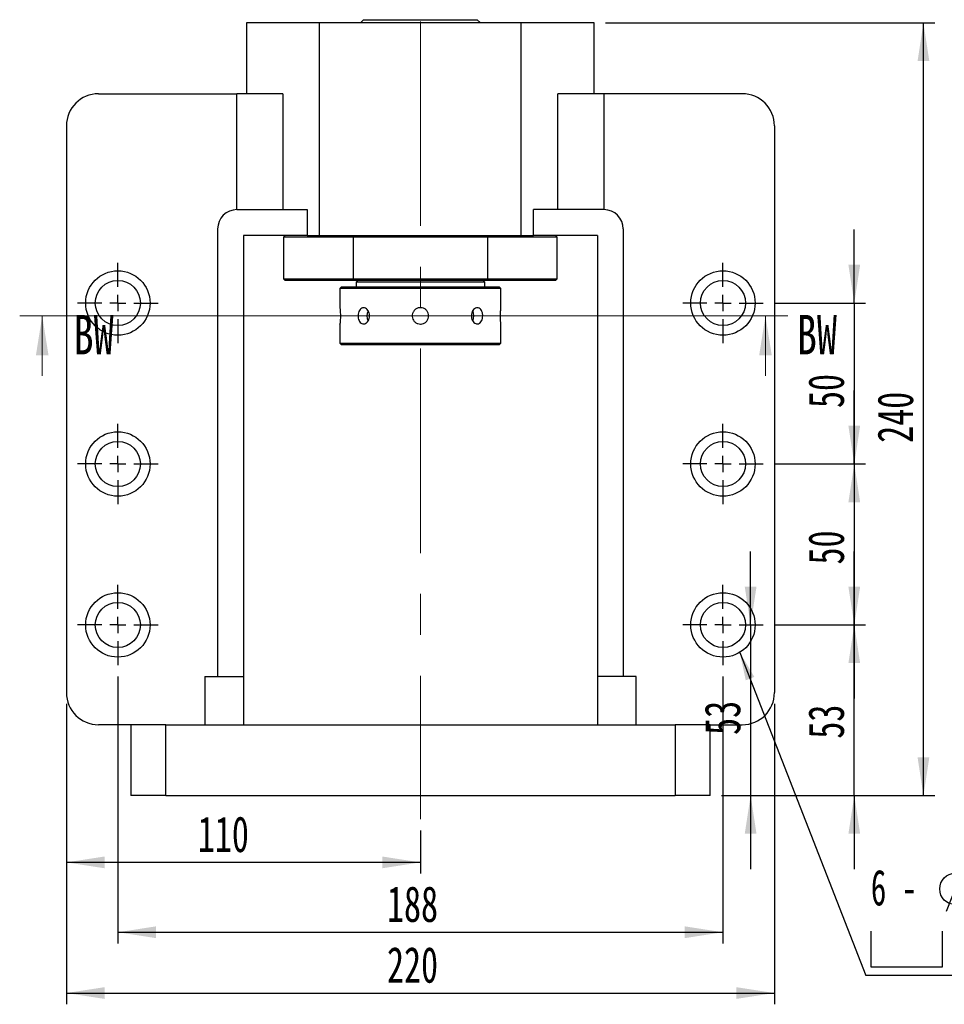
# Paper-space layout 'MBCK30L-I' of a CAD drawing. Header units: millimetres. Extents: x 19 to 332, y 6 to 190.
# Tile 2 of 5: x 19 to 101, y 94 to 182. Entities that reach past the tile are written whole.
import ezdxf

# ---------------------------------------------------------------- set-up
doc = ezdxf.new("R2010")
doc.units = ezdxf.units.MM
doc.linetypes.add('CENTERX2', pattern=[20.32, 12.7, -2.54, 2.54, -2.54])
doc.layers.add('圖層0', color=7, linetype='Continuous')
doc.styles.add('SLDTEXTSTYLE0', font='TXT', dxfattribs={"width": 0.7})
doc.styles.add('SLDTEXTSTYLE1', font='TXT', dxfattribs={"width": 0.7, "bigfont": 'bigfont'})
doc.styles.add('SLDTEXTSTYLE2', font='TXT', dxfattribs={"width": 0.75})
doc.styles.add('SLDTEXTSTYLE3', font='TXT', dxfattribs={"width": 0.633333})
doc.dimstyles.new('SLDDIMSTYLE1', dxfattribs={"dimtxt": 0.18, "dimasz": 2.5, "dimexe": 0, "dimexo": 0.0625, "dimgap": 0, "dimtad": 0, "dimtih": 1, "dimtoh": 1, "dimdec": 0, "dimrnd": 1e-09, "dimzin": 0, "dimdsep": 46, "dimtxsty": 'Standard', "dimsah": 1, "dimcen": 0.09, "dimadec": 0, "dimazin": 0, "dimtfac": 2.5, "dimtdec": 0, "dimtofl": 0, "dimtmove": 0, "dimatfit": 3, "dimfxl": 0, "dimfrac": 2, "dimtolj": 1, "dimtzin": 0, "dimarcsym": 0})
doc.dimstyles.new('SLDDIMSTYLE2', dxfattribs={"dimtxt": 3.389974, "dimasz": 2.5, "dimexe": 0, "dimexo": 0.0625, "dimgap": 0.847493, "dimtad": 1, "dimlfac": 3.5, "dimrnd": 1e-09, "dimzin": 12, "dimdsep": 46, "dimtxsty": 'SLDTEXTSTYLE0', "dimsah": 1, "dimcen": 0.09, "dimadec": 0, "dimazin": 3, "dimtfac": 1, "dimtmove": 0, "dimatfit": 0, "dimfxl": 0, "dimfrac": 2, "dimtolj": 1, "dimtzin": 12, "dimarcsym": 0})
doc.dimstyles.new('SLDDIMSTYLE3', dxfattribs={"dimtxt": 3.389974, "dimasz": 2.5, "dimexe": 0, "dimexo": 0.0625, "dimgap": 0.847493, "dimtad": 1, "dimlfac": 3.5, "dimrnd": 1e-09, "dimzin": 12, "dimdsep": 46, "dimtxsty": 'SLDTEXTSTYLE0', "dimsah": 1, "dimcen": 0.09, "dimadec": 0, "dimazin": 3, "dimtfac": 1, "dimtofl": 0, "dimtmove": 0, "dimatfit": 3, "dimfxl": 0, "dimfrac": 2, "dimtolj": 1, "dimtzin": 12, "dimarcsym": 0})

# ---------------------------------------------------------------- blocks, each defined once
blk = doc.blocks.new('_D_35')
at = {"layer": '圖層0', "color": 7}
for p, q in [((93.001, 156.665), (93.001, 163.184)), ((85.915, 156.665), (94.001, 156.665)), ((93.001, 156.665), (93.001, 142.379)), ((85.915, 142.379), (94.001, 142.379)), ((93.001, 142.379), (93.001, 135.86))]:
    blk.add_line(p, q, dxfattribs=at)
for points in [[(93.001, 156.665), (93.522, 160.055), (92.479, 160.055)], [(93.001, 142.379), (92.479, 138.989), (93.522, 138.989)]]:
    blk.add_solid(points, dxfattribs=at)
at = {"layer": '圖層0', "color": 7, "insert": (88.908, 147.344), "char_height": 3.175, "attachment_point": 1, "rotation": 90, "style": 'SLDTEXTSTYLE0'}
blk.add_mtext('50', dxfattribs=at)
blk = doc.blocks.new('_D_36')
at = {"layer": '圖層0', "color": 7}
for p, q in [((93.001, 142.379), (93.001, 148.898)), ((85.915, 142.379), (94.001, 142.379)), ((93.001, 142.379), (93.001, 128.093)), ((85.915, 128.093), (94.001, 128.093)), ((93.001, 128.093), (93.001, 121.574))]:
    blk.add_line(p, q, dxfattribs=at)
for points in [[(93.001, 142.379), (93.522, 145.769), (92.479, 145.769)], [(93.001, 128.093), (92.479, 124.703), (93.522, 124.703)]]:
    blk.add_solid(points, dxfattribs=at)
at = {"layer": '圖層0', "color": 7, "insert": (88.908, 133.458), "char_height": 3.175, "attachment_point": 1, "rotation": 90, "style": 'SLDTEXTSTYLE0'}
blk.add_mtext('50', dxfattribs=at)
blk = doc.blocks.new('_D_37')
at = {"layer": '圖層0', "color": 7}
for p, q in [((83.799, 128.093), (83.799, 134.613)), ((83.799, 128.093), (83.799, 112.95)), ((81.201, 112.95), (84.799, 112.95)), ((83.799, 112.95), (83.799, 106.431))]:
    blk.add_line(p, q, dxfattribs=at)
for points in [[(83.799, 128.093), (84.321, 131.483), (83.278, 131.483)], [(83.799, 112.95), (83.278, 109.561), (84.321, 109.561)]]:
    blk.add_solid(points, dxfattribs=at)
at = {"layer": '圖層0', "color": 7, "insert": (79.706, 118.335), "char_height": 3.175, "attachment_point": 1, "rotation": 90, "style": 'SLDTEXTSTYLE0'}
blk.add_mtext('53', dxfattribs=at)
blk = doc.blocks.new('_D_38')
at = {"layer": '圖層0', "color": 7}
for p, q in [((93.001, 128.093), (93.001, 134.613)), ((85.915, 128.093), (94.001, 128.093)), ((93.001, 112.95), (93.001, 128.093)), ((81.201, 112.95), (94.001, 112.95)), ((93.001, 112.95), (93.001, 106.431))]:
    blk.add_line(p, q, dxfattribs=at)
for points in [[(93.001, 128.093), (93.522, 131.483), (92.479, 131.483)], [(93.001, 112.95), (92.479, 109.561), (93.522, 109.561)]]:
    blk.add_solid(points, dxfattribs=at)
at = {"layer": '圖層0', "color": 7, "insert": (88.908, 117.998), "char_height": 3.175, "attachment_point": 1, "rotation": 90, "style": 'SLDTEXTSTYLE0'}
blk.add_mtext('53', dxfattribs=at)
blk = doc.blocks.new('_D_39')
at = {"layer": '圖層0', "color": 7}
for p, q in [((27.63, 123.522), (27.63, 99.824)), ((81.344, 123.522), (81.344, 99.824)), ((27.63, 100.824), (81.344, 100.824))]:
    blk.add_line(p, q, dxfattribs=at)
for points in [[(27.63, 100.824), (31.02, 100.302), (31.02, 101.346)], [(81.344, 100.824), (77.954, 101.346), (77.954, 100.302)]]:
    blk.add_solid(points, dxfattribs=at)
at = {"layer": '圖層0', "color": 7, "insert": (51.518, 104.917), "char_height": 3.175, "attachment_point": 1, "style": 'SLDTEXTSTYLE0'}
blk.add_mtext('188', dxfattribs=at)
blk = doc.blocks.new('_D_40')
at = {"layer": '圖層0', "color": 7}
for p, q in [((23.058, 121.093), (23.058, 94.429)), ((85.915, 121.093), (85.915, 94.429)), ((23.058, 95.429), (85.915, 95.429))]:
    blk.add_line(p, q, dxfattribs=at)
for points in [[(23.058, 95.429), (26.448, 94.907), (26.448, 95.95)], [(85.915, 95.429), (82.525, 95.95), (82.525, 94.907)]]:
    blk.add_solid(points, dxfattribs=at)
at = {"layer": '圖層0', "color": 7, "insert": (51.518, 99.521), "char_height": 3.175, "attachment_point": 1, "style": 'SLDTEXTSTYLE0'}
blk.add_mtext('220', dxfattribs=at)
blk = doc.blocks.new('_D_41')
at = {"layer": '圖層0', "color": 7}
for p, q in [((23.058, 121.093), (23.058, 106.023)), ((54.487, 109.852), (54.487, 106.023)), ((54.487, 107.023), (23.058, 107.023))]:
    blk.add_line(p, q, dxfattribs=at)
for points in [[(23.058, 107.023), (26.448, 106.501), (26.448, 107.545)], [(54.487, 107.023), (51.097, 107.545), (51.097, 106.501)]]:
    blk.add_solid(points, dxfattribs=at)
at = {"layer": '圖層0', "color": 7, "insert": (34.728, 111.116), "char_height": 3.175, "attachment_point": 1, "style": 'SLDTEXTSTYLE0'}
blk.add_mtext('110', dxfattribs=at)
blk = doc.blocks.new('_D_42')
at = {"layer": '圖層0', "color": 7}
for p, q in [((70.915, 181.522), (100.14, 181.522)), ((99.14, 112.95), (99.14, 181.522)), ((81.201, 112.95), (100.14, 112.95))]:
    blk.add_line(p, q, dxfattribs=at)
for points in [[(99.14, 181.522), (98.619, 178.132), (99.662, 178.132)], [(99.14, 112.95), (99.662, 116.34), (98.619, 116.34)]]:
    blk.add_solid(points, dxfattribs=at)
at = {"layer": '圖層0', "color": 7, "insert": (95.048, 144.255), "char_height": 3.175, "attachment_point": 1, "rotation": 90, "style": 'SLDTEXTSTYLE0'}
blk.add_mtext('240', dxfattribs=at)
blk = doc.blocks.new('SW_SYMBOL_HOLE_DIAM')
at = {"layer": '圖層0', "color": 0}
blk.add_line((300, 0), (700, 1000), dxfattribs=at)
blk.add_circle((500, 500), 350, dxfattribs=at)
blk = doc.blocks.new('SW_SYMBOL_HOLE_SPOT')
at = {"layer": '圖層0', "color": 0}
for p, q in [((0, 875), (0, 75)), ((1600, 75), (1600, 875)), ((0, 75), (1600, 75))]:
    blk.add_line(p, q, dxfattribs=at)
blk = doc.blocks.new('SW_NOTE_11')
at = {"layer": '圖層0', "color": 0}
blk.add_line((21.858, 0), (0, 0), dxfattribs=at)
at = {"layer": '圖層0', "color": 0, "xscale": 0.003964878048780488, "yscale": 0.003964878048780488, "zscale": 0.003964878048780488}
for name, p in [('SW_SYMBOL_HOLE_DIAM', (5.957, 5.698)), ('SW_SYMBOL_HOLE_DIAM', (7.639, 0.465)), ('SW_SYMBOL_HOLE_SPOT', (0.442, 0.465))]:
    blk.add_blockref(name, p, dxfattribs=at)
at = {"layer": '圖層0', "color": 0, "char_height": 3.175, "attachment_point": 1}
for s, insert, style in [('14\\M+18AD1\\M+190FA', (9.979, 9.396), 'SLDTEXTSTYLE1'), ('6 -', (0.442, 9.396), 'SLDTEXTSTYLE3'), ('20', (11.66, 4.163), 'SLDTEXTSTYLE0')]:
    blk.add_mtext(s, dxfattribs=dict(at, insert=insert, style=style))
blk = doc.blocks.new('SW_CENTERMARKSYMBOL_19')
at = {"layer": '圖層0', "color": 0}
for p, q in [((0, 1.429), (0, 3.571)), ((-1.429, 0), (-3.571, 0)), ((0, 0), (-0.714, 0)), ((0, 0), (0, 0.714)), ((0, 0), (0, -0.714)), ((0, 0), (0.714, 0)), ((1.429, 0), (3.571, 0)), ((0, -1.429), (0, -3.571))]:
    blk.add_line(p, q, dxfattribs=at)
blk = doc.blocks.new('SW_CENTERMARKSYMBOL_20')
at = {"layer": '圖層0', "color": 0}
for p, q in [((0, 1.429), (0, 3.571)), ((-1.429, 0), (-3.571, 0)), ((0, 0), (-0.714, 0)), ((0, 0), (0, 0.714)), ((0, 0), (0, -0.714)), ((0, 0), (0.714, 0)), ((1.429, 0), (3.571, 0)), ((0, -1.429), (0, -3.571))]:
    blk.add_line(p, q, dxfattribs=at)
blk = doc.blocks.new('SW_CENTERMARKSYMBOL_21')
at = {"layer": '圖層0', "color": 0}
for p, q in [((0, 1.429), (0, 3.571)), ((-1.429, 0), (-3.571, 0)), ((0, 0), (-0.714, 0)), ((0, 0), (0, 0.714)), ((0, 0), (0, -0.714)), ((0, 0), (0.714, 0)), ((1.429, 0), (3.571, 0)), ((0, -1.429), (0, -3.571))]:
    blk.add_line(p, q, dxfattribs=at)
blk = doc.blocks.new('SW_CENTERMARKSYMBOL_22')
at = {"layer": '圖層0', "color": 0}
for p, q in [((0, 1.429), (0, 3.571)), ((-1.429, 0), (-3.571, 0)), ((0, 0), (-0.714, 0)), ((0, 0), (0, 0.714)), ((0, 0), (0, -0.714)), ((0, 0), (0.714, 0)), ((1.429, 0), (3.571, 0)), ((0, -1.429), (0, -3.571))]:
    blk.add_line(p, q, dxfattribs=at)
blk = doc.blocks.new('SW_CENTERMARKSYMBOL_23')
at = {"layer": '圖層0', "color": 0}
for p, q in [((0, 1.429), (0, 3.571)), ((-1.429, 0), (-3.571, 0)), ((0, 0), (-0.714, 0)), ((0, 0), (0, 0.714)), ((0, 0), (0, -0.714)), ((0, 0), (0.714, 0)), ((1.429, 0), (3.571, 0)), ((0, -1.429), (0, -3.571))]:
    blk.add_line(p, q, dxfattribs=at)
blk = doc.blocks.new('SW_CENTERMARKSYMBOL_24')
at = {"layer": '圖層0', "color": 0}
for p, q in [((0, 1.429), (0, 3.571)), ((-1.429, 0), (-3.571, 0)), ((0, 0), (-0.714, 0)), ((0, 0), (0, 0.714)), ((0, 0), (0, -0.714)), ((0, 0), (0.714, 0)), ((1.429, 0), (3.571, 0)), ((0, -1.429), (0, -3.571))]:
    blk.add_line(p, q, dxfattribs=at)

psp = doc.layouts.new('MBCK30L-I')

# ---------------------------------------------------------------- linework, layer by layer
at = {"color": 7, "linetype": 'Continuous', "lineweight": 25}
for p, q in [((49.4439, 181.8076), (49.1582, 181.5219)), ((49.4439, 181.8076), (59.5296, 181.8076)), ((59.8153, 181.5219), (59.5296, 181.8076)), ((39.0582, 181.5219), (39.0582, 175.2362)), ((45.5425, 181.5219), (39.0582, 181.5219)), ((63.431, 181.5219), (45.5425, 181.5219)), ((45.5425, 162.6648), (45.5425, 181.5219)), ((63.431, 162.6648), (63.431, 181.5219)), ((69.9153, 181.5219), (63.431, 181.5219)), ((69.9153, 175.2362), (69.9153, 181.5219)), ((25.9153, 175.2362), (38.2035, 175.2362)), ((38.2035, 164.9505), (38.2035, 175.2362)), ((42.2743, 175.2362), (38.2035, 175.2362)), ((42.2743, 175.2362), (42.2743, 164.9505)), ((66.6992, 164.9505), (66.6992, 175.2362)), ((70.77, 175.2362), (66.6992, 175.2362)), ((70.77, 175.2362), (70.77, 164.9505)), ((83.0582, 175.2362), (70.77, 175.2362)), ((23.0582, 172.3791), (23.0582, 122.0933)), ((85.9153, 172.3791), (85.9153, 122.0933)), ((38.201, 164.9505), (44.446, 164.9505)), ((44.446, 164.9505), (44.446, 162.6648)), ((64.5275, 162.6648), (64.5275, 164.9505)), ((70.7725, 164.9505), (64.5275, 164.9505)), ((36.4868, 163.2362), (36.4868, 123.5219)), ((44.446, 162.6648), (38.7725, 162.6648)), ((38.7725, 162.6648), (38.7725, 123.5219)), ((42.4868, 162.6648), (42.3439, 162.5219)), ((44.446, 162.6648), (45.5425, 162.6648)), ((45.5425, 162.6648), (63.431, 162.6648)), ((48.55, 162.6648), (48.5123, 162.5219)), ((60.4612, 162.5219), (60.4235, 162.6648)), ((63.431, 162.6648), (64.5275, 162.6648)), ((70.201, 162.6648), (64.5275, 162.6648)), ((66.6296, 162.5219), (66.4868, 162.6648)), ((70.201, 162.6648), (70.201, 123.5219)), ((72.4868, 163.2362), (72.4868, 123.5219)), ((42.3439, 162.5219), (42.3439, 158.8076)), ((48.5123, 162.5219), (42.3439, 162.5219)), ((60.4612, 162.5219), (48.5123, 162.5219)), ((48.5123, 162.5219), (48.5123, 158.8076)), ((60.4612, 158.8076), (60.4612, 162.5219)), ((66.6296, 162.5219), (60.4612, 162.5219)), ((66.6296, 158.8076), (66.6296, 162.5219)), ((42.3439, 158.8076), (42.4868, 158.6648)), ((42.3439, 158.8076), (48.5123, 158.8076)), ((48.55, 158.6648), (42.4868, 158.6648)), ((48.5123, 158.8076), (60.4612, 158.8076)), ((48.5123, 158.8076), (48.55, 158.6648)), ((60.4235, 158.6648), (48.55, 158.6648)), ((48.9153, 158.6648), (48.7725, 158.5219)), ((48.7725, 158.5219), (48.7725, 158.0933)), ((54.4868, 158.5219), (48.7725, 158.5219)), ((60.201, 158.5219), (54.4868, 158.5219)), ((60.201, 158.5219), (60.0582, 158.6648)), ((60.201, 158.0933), (60.201, 158.5219)), ((60.4235, 158.6648), (60.4612, 158.8076)), ((66.4868, 158.6648), (60.4235, 158.6648)), ((60.4612, 158.8076), (66.6296, 158.8076)), ((66.4868, 158.6648), (66.6296, 158.8076)), ((47.4868, 158.0933), (47.3439, 157.9505)), ((47.3439, 157.9505), (47.3439, 156.2505)), ((54.4868, 157.9505), (47.3439, 157.9505)), ((47.4868, 158.0933), (54.4868, 158.0933)), ((54.4868, 158.0933), (61.4868, 158.0933)), ((61.6296, 157.9505), (54.4868, 157.9505)), ((61.6296, 157.9505), (61.4868, 158.0933)), ((61.6296, 156.2414), (61.6296, 157.9505)), ((47.3439, 154.8024), (47.3439, 153.0933)), ((61.6296, 153.0933), (61.6296, 154.7933)), ((47.3439, 153.0933), (47.4868, 152.9505)), ((47.3439, 153.0933), (61.6296, 153.0933)), ((61.4868, 152.9505), (47.4868, 152.9505)), ((61.4868, 152.9505), (61.6296, 153.0933)), ((35.3439, 123.5219), (38.7725, 123.5219)), ((35.3439, 123.5219), (35.3439, 119.2362)), ((38.7725, 123.5219), (38.7725, 119.2362)), ((73.6296, 123.5219), (70.201, 123.5219)), ((70.201, 123.5219), (70.201, 119.2362)), ((73.6296, 119.2362), (73.6296, 123.5219)), ((28.7725, 119.2362), (25.9153, 119.2362)), ((31.8878, 119.2362), (28.7725, 119.2362)), ((28.7725, 119.2362), (28.7725, 112.9505)), ((31.8878, 112.9505), (31.8878, 119.2362)), ((31.8878, 119.2362), (77.0857, 119.2362)), ((77.0857, 119.2362), (77.0857, 112.9505)), ((80.201, 119.2362), (77.0857, 119.2362)), ((80.201, 112.9505), (80.201, 119.2362)), ((80.201, 119.2362), (83.0582, 119.2362)), ((31.8878, 112.9505), (28.7725, 112.9505)), ((31.8878, 112.9505), (77.0857, 112.9505)), ((80.201, 112.9505), (77.0857, 112.9505))]:
    psp.add_line(p, q, dxfattribs=at)
at = {"color": 7, "linetype": 'Continuous', "lineweight": 18}
for p, q in [((87.1163, 155.5225), (18.9151, 155.5225)), ((20.9151, 150.2025), (20.9151, 155.5225)), ((85.1163, 150.2025), (85.1163, 155.5225))]:
    psp.add_line(p, q, dxfattribs=at)
at = {"color": 7, "linetype": 'Continuous', "lineweight": 25, "flags": 128}
for points in [[(59.2345, 155.5219), (59.2071, 155.7538), (59.1306, 155.9558)], [(59.1303, 155.0875), (59.2071, 155.29), (59.2345, 155.5219)]]:
    psp.add_lwpolyline(points, dxfattribs=at)
at = {"color": 7, "linetype": 'Continuous', "lineweight": 25}
for centre, radius in [((27.6296, 156.6648), 2.8571), ((81.3439, 156.6648), 2.8571), ((27.6296, 156.6648), 2), ((81.3439, 156.6648), 2), ((27.6296, 142.379), 2.8571), ((81.3439, 142.379), 2.8571), ((27.6296, 142.379), 2), ((81.3439, 142.379), 2), ((27.6296, 128.0933), 2.8571), ((81.3439, 128.0933), 2.8571), ((27.6296, 128.0933), 2), ((81.3439, 128.0933), 2)]:
    psp.add_circle(centre, radius, dxfattribs=at)
for centre, radius, start, end in [((25.9153, 172.379), 2.8571, 90, 180), ((83.0582, 172.379), 2.8571, 0, 90), ((38.201, 163.2362), 1.7143, 90, 180), ((70.7725, 163.2362), 1.7143, 0, 90), ((50.6752, 155.522), 0.9386, 152.464326, 207.836137), ((25.9153, 122.0933), 2.8571, 180, 270), ((83.0582, 122.0933), 2.8571, 270, 0)]:
    psp.add_arc(centre, radius, start, end, dxfattribs=at)
for points, knots in [([(47.3439, 156.2505), (47.3447, 156.2425), (47.3464, 156.2264), (47.3581, 156.1016), (47.3712, 155.9174), (47.3806, 155.6867), (47.3821, 155.438), (47.375, 155.1996), (47.3624, 154.9958), (47.3503, 154.8563), (47.3435, 154.7896), (47.3446, 154.7999), (47.3448, 154.8024)], [0, 0, 0, 0, 0.106992, 0.2139712, 0.3212956, 0.4288554, 0.5360352, 0.6428144, 0.7497967, 0.8572672, 0.9647528, 1, 1, 1, 1]), ([(49.9664, 155.5219), (49.9603, 155.4418), (49.948, 155.2816), (49.8534, 155.0683), (49.7168, 154.9056), (49.5505, 154.8121), (49.3772, 154.7987), (49.2165, 154.8664), (49.0845, 155.0074), (48.9932, 155.2066), (48.9504, 155.4415), (48.9594, 155.6851), (49.0191, 155.9099), (49.1251, 156.0916), (49.2688, 156.2095), (49.4363, 156.2498), (49.6091, 156.2083), (49.7675, 156.0901), (49.8904, 155.908), (49.9569, 155.7075), (49.9637, 155.5746), (49.9664, 155.5219)], [0, 0, 0, 0, 0.0535056, 0.1070049, 0.1606727, 0.2144511, 0.2680473, 0.3214536, 0.3749558, 0.4286917, 0.4824365, 0.5359475, 0.5893499, 0.6429343, 0.6967106, 0.7503882, 0.8038327, 0.8572713, 0.9109395, 0.9647183, 1, 1, 1, 1]), ([(54.4868, 154.7933), (54.4051, 154.8013), (54.2417, 154.8174), (54.0241, 154.9422), (53.8581, 155.1265), (53.7627, 155.3571), (53.7491, 155.6057), (53.8181, 155.8444), (53.9619, 156.047), (54.165, 156.1911), (54.4046, 156.2599), (54.653, 156.2455), (54.8824, 156.1501), (55.0676, 155.9844), (55.188, 155.7662), (55.2292, 155.5203), (55.187, 155.2754), (55.0665, 155.058), (54.8809, 154.8934), (54.6762, 154.8058), (54.5406, 154.7969), (54.4868, 154.7933)], [0, 0, 0, 0, 0.0534991, 0.1069913, 0.1606571, 0.2144392, 0.2680321, 0.3214246, 0.3749188, 0.4286575, 0.4824033, 0.5359087, 0.5893015, 0.6428819, 0.6966604, 0.750339, 0.803772, 0.8571986, 0.9108671, 0.9646491, 1, 1, 1, 1]), ([(60.0173, 155.5219), (60.0123, 155.4418), (60.0023, 155.2816), (59.9237, 155.0683), (59.8049, 154.9056), (59.6514, 154.8121), (59.48, 154.7987), (59.3097, 154.8664), (59.1608, 155.0074), (59.0524, 155.2066), (58.9999, 155.4415), (59.011, 155.6851), (59.0836, 155.9099), (59.2075, 156.0916), (59.3664, 156.2095), (59.5398, 156.2498), (59.7066, 156.2083), (59.8497, 156.0901), (59.9548, 155.908), (60.0095, 155.7075), (60.0151, 155.5746), (60.0173, 155.5219)], [0, 0, 0, 0, 0.0535056, 0.1070049, 0.1606727, 0.2144511, 0.2680473, 0.3214536, 0.3749558, 0.4286917, 0.4824365, 0.5359475, 0.5893499, 0.6429343, 0.6967106, 0.7503882, 0.8038327, 0.8572713, 0.9109395, 0.9647183, 1, 1, 1, 1]), ([(61.6296, 154.7933), (61.6288, 154.8013), (61.6271, 154.8174), (61.6154, 154.9422), (61.6023, 155.1265), (61.5929, 155.3571), (61.5914, 155.6058), (61.5985, 155.8442), (61.6111, 156.048), (61.6232, 156.1875), (61.63, 156.2542), (61.629, 156.2439), (61.6287, 156.2414)], [0, 0, 0, 0, 0.1069923, 0.2139706, 0.3212963, 0.4288544, 0.5360342, 0.6428133, 0.7497956, 0.8572671, 0.9647527, 1, 1, 1, 1])]:
    psp.add_open_spline(points, degree=3, knots=knots, dxfattribs=at)
at = {"color": 7, "linetype": 'Continuous', "lineweight": 18}
for points in [[(20.9151, 155.5225), (20.3551, 152.0225), (21.4751, 152.0225)], [(85.1163, 155.5225), (84.5563, 152.0225), (85.6763, 152.0225)]]:
    psp.add_solid(points, dxfattribs=at)
at = {"layer": '圖層0', "color": 7, "linetype": 'CENTERX2', "lineweight": 18, "ltscale": 1.428571}
psp.add_line((54.4868, 181.6457), (54.4868, 110.852), dxfattribs=at)

# ---------------------------------------------------------------- block references
at = {"layer": '圖層0', "color": 7}
for name, p in [('SW_CENTERMARKSYMBOL_20', (27.6296, 156.6648)), ('SW_CENTERMARKSYMBOL_19', (81.3439, 156.6648)), ('SW_CENTERMARKSYMBOL_21', (27.6296, 142.379)), ('SW_CENTERMARKSYMBOL_22', (81.3439, 142.379)), ('SW_CENTERMARKSYMBOL_24', (27.6296, 128.0933)), ('SW_CENTERMARKSYMBOL_23', (81.3439, 128.0933)), ('SW_NOTE_11', (94.0312, 96.9853))]:
    psp.add_blockref(name, p, dxfattribs=at)

# ---------------------------------------------------------------- texts
at = {"color": 7, "linetype": 'Continuous', "char_height": 3.5, "attachment_point": 1, "style": 'SLDTEXTSTYLE2'}
for insert in [(23.6956, 155.6089), (87.8968, 155.6089)]:
    psp.add_mtext('BW', dxfattribs=dict(at, insert=insert))

# ---------------------------------------------------------------- dimensions: what is measured, and where the dimension line sits
at = {"layer": '圖層0', "color": 7}
for base, p1, p2, angle, dimstyle, picture, middle in [((99.1404, 181.5219), (80.201, 112.9505), (69.9153, 181.5219), 90, 'SLDDIMSTYLE3', '_D_42', (99.1404, 147.2362)), ((93.0005, 142.379), (84.9153, 156.6648), (84.9153, 142.379), 90, 'SLDDIMSTYLE2', '_D_35', (93.0005, 149.3315)), ((93.0005, 128.0933), (84.9153, 142.379), (84.9153, 128.0933), 90, 'SLDDIMSTYLE2', '_D_36', (93.0005, 135.445)), ((83.7992, 112.9505), (84.9153, 128.0933), (80.201, 112.9505), 90, 'SLDDIMSTYLE2', '_D_37', (83.7992, 120.3221)), ((93.0005, 128.0933), (80.201, 112.9505), (84.9153, 128.0933), 90, 'SLDDIMSTYLE2', '_D_38', (93.0005, 119.985)), ((81.3439, 100.824), (27.6296, 124.5219), (81.3439, 124.5219), 0, 'SLDDIMSTYLE3', '_D_39', (54.4991, 100.824))]:
    dim = psp.add_linear_dim(base=base, p1=p1, p2=p2, angle=angle, dimstyle=dimstyle, dxfattribs=at)
    dim.commit()
    dim.dimension.update_dxf_attribs({"geometry": picture, "text_midpoint": middle, "dimtype": 160})
for base, p1, p2, picture, middle in [((85.9153, 95.4287), (23.0582, 122.0933), (85.9153, 122.0933), '_D_40', (54.4991, 95.4287)), ((23.0582, 107.023), (54.4868, 110.852), (23.0582, 122.0933), '_D_41', (37.709, 107.023))]:
    dim = psp.add_linear_dim(base=base, p1=p1, p2=p2, dimstyle='SLDDIMSTYLE3', dxfattribs=at)
    dim.commit()
    dim.dimension.update_dxf_attribs({"geometry": picture, "text_midpoint": middle, "dimtype": 160})

# ---------------------------------------------------------------- leaders
psp.add_leader([(82.8393, 125.6588), (94.0312, 96.9853)], dimstyle='SLDDIMSTYLE1', dxfattribs=at)

doc.saveas('drawing.dxf')
